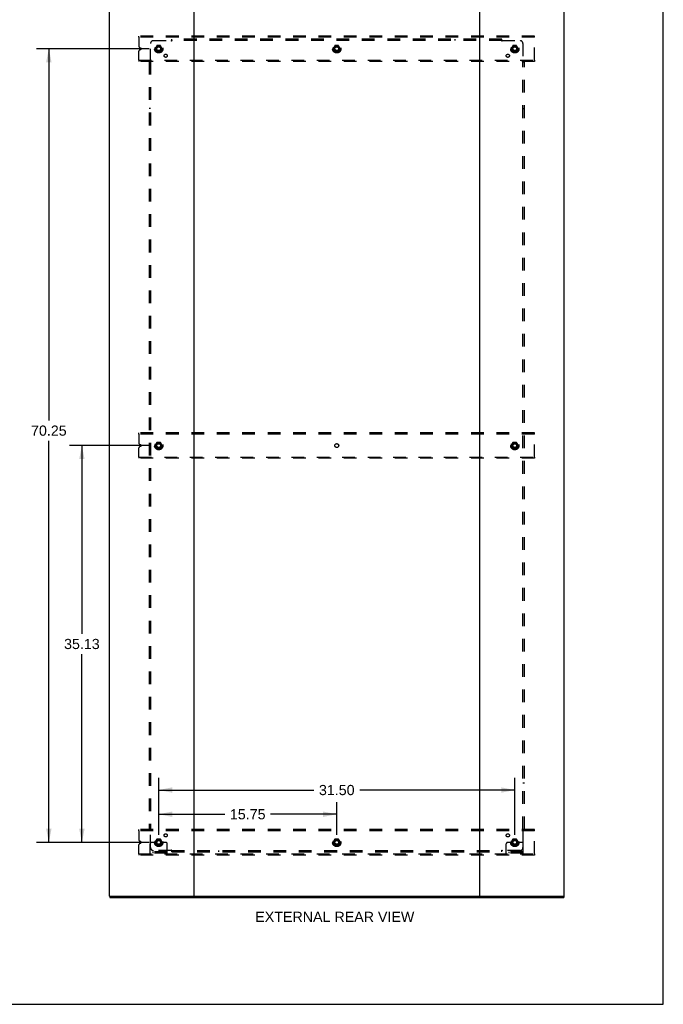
# Model space of a CAD drawing. Header units: inches. Extents: x 0 to 204, y 0 to 132.
# Tile 111 of 114: x 147 to 204, y 0 to 87. Entities that reach past the tile are written whole.
import ezdxf

# ---------------------------------------------------------------- set-up
doc = ezdxf.new("R2010")
doc.units = ezdxf.units.IN
doc.header["$LTSCALE"] = 11.243375
doc.header["$MEASUREMENT"] = 0
doc.linetypes.add('DOT', pattern=[0.2, 0.1, -0.1])
doc.linetypes.add('HIDDEN', pattern=[0.2, 0.1, -0.1])
doc.layers.get('0').update_dxf_attribs({"linetype": 'CONTINUOUS'})
for name, color, linetype in [('DEFAULT_2', 8, 'HIDDEN'), ('DIMENSIONS', 7, 'CONTINUOUS'), ('SUBPANEL', 7, 'CONTINUOUS')]:
    doc.layers.add(name, color=color, linetype=linetype)
doc.styles.get("Standard").update_dxf_attribs({"font": 'arial.ttf'})
doc.dimstyles.new('DIMSTYLE_1', dxfattribs={"dimtxt": 0.901875, "dimasz": 1.2025, "dimexe": 0.09, "dimexo": 0.07, "dimgap": 0.0375, "dimtad": 0, "dimtih": 1, "dimtoh": 1, "dimzin": 4, "dimdsep": 46, "dimtxsty": 'Standard', "dimblk": '_FILLED', "dimblk1": '_FILLED', "dimblk2": '_FILLED', "dimcen": 0.09, "dimadec": 3, "dimazin": 1, "dimtfac": 1, "dimtdec": 3, "dimtofl": 0, "dimtmove": 0, "dimatfit": 3, "dimldrblk": '_FILLED', "dimfxl": 0, "dimtolj": 1, "dimtzin": 4, "dimarcsym": 0})

# ---------------------------------------------------------------- blocks, each defined once
blk = doc.blocks.new('_FILLED')
at = {"color": 0, "linetype": 'ByBlock'}
blk.add_solid([(0, 0), (-1, 0.2), (-1, -0.2)], dxfattribs=at)
blk = doc.blocks.new('*D3')
at = {"layer": 'DIMENSIONS', "color": 2, "linetype": 'Continuous'}
for p, q in [((159.791, 15.011), (159.791, 17.908)), ((175.541, 15.011), (175.541, 17.908)), ((159.791, 16.826), (165.64, 16.826)), ((175.541, 16.826), (169.693, 16.826))]:
    blk.add_line(p, q, dxfattribs=at)
at = {"layer": 'DIMENSIONS', "color": 2, "linetype": 'Continuous', "xscale": 1.2025, "yscale": 1.2025, "zscale": 1.2025, "rotation": 180}
blk.add_blockref('_FILLED', (159.791, 16.826), dxfattribs=at)
at = {"layer": 'DIMENSIONS', "color": 2, "linetype": 'Continuous', "xscale": 1.2025, "yscale": 1.2025, "zscale": 1.2025}
blk.add_blockref('_FILLED', (175.541, 16.826), dxfattribs=at)
at = {"layer": 'DIMENSIONS', "color": 2, "linetype": 'Continuous', "insert": (167.666, 17.277), "char_height": 0.9019, "width": 3.15153, "attachment_point": 2, "line_spacing_factor": 0.9}
blk.add_mtext('15.75', dxfattribs=at)
blk = doc.blocks.new('*D4')
at = {"layer": 'DIMENSIONS', "color": 2, "linetype": 'Continuous'}
for p, q in [((158.949, 84.585), (148.991, 84.585)), ((150.073, 84.585), (150.073, 51.684)), ((150.073, 14.335), (150.073, 49.88)), ((158.949, 14.335), (148.991, 14.335))]:
    blk.add_line(p, q, dxfattribs=at)
at = {"layer": 'DIMENSIONS', "color": 2, "linetype": 'Continuous', "xscale": 1.2025, "yscale": 1.2025, "zscale": 1.2025}
for p, rotation in [((150.073, 84.585), 90), ((150.073, 14.335), 270)]:
    blk.add_blockref('_FILLED', p, dxfattribs=dict(at, rotation=rotation))
at = {"layer": 'DIMENSIONS', "color": 2, "linetype": 'Continuous', "insert": (150.073, 51.233), "char_height": 0.9019, "width": 3.15153, "attachment_point": 2, "line_spacing_factor": 0.9}
blk.add_mtext('70.25', dxfattribs=at)
blk = doc.blocks.new('*D5')
at = {"layer": 'DIMENSIONS', "color": 2, "linetype": 'Continuous'}
for p, q in [((159.791, 15.011), (159.791, 20.05)), ((191.291, 15.011), (191.291, 20.05)), ((159.791, 18.968), (173.515, 18.968)), ((191.291, 18.968), (177.568, 18.968))]:
    blk.add_line(p, q, dxfattribs=at)
at = {"layer": 'DIMENSIONS', "color": 2, "linetype": 'Continuous', "xscale": 1.2025, "yscale": 1.2025, "zscale": 1.2025, "rotation": 180}
blk.add_blockref('_FILLED', (159.791, 18.968), dxfattribs=at)
at = {"layer": 'DIMENSIONS', "color": 2, "linetype": 'Continuous', "xscale": 1.2025, "yscale": 1.2025, "zscale": 1.2025}
blk.add_blockref('_FILLED', (191.291, 18.968), dxfattribs=at)
at = {"layer": 'DIMENSIONS', "color": 2, "linetype": 'Continuous', "insert": (175.541, 19.419), "char_height": 0.9019, "width": 3.15153, "attachment_point": 2, "line_spacing_factor": 0.9}
blk.add_mtext('31.50', dxfattribs=at)
blk = doc.blocks.new('*D6')
at = {"layer": 'DIMENSIONS', "color": 2, "linetype": 'Continuous'}
for p, q in [((158.949, 49.46), (151.914, 49.46)), ((152.997, 49.46), (152.997, 32.799)), ((152.997, 14.335), (152.997, 30.995)), ((158.949, 14.335), (151.914, 14.335))]:
    blk.add_line(p, q, dxfattribs=at)
at = {"layer": 'DIMENSIONS', "color": 2, "linetype": 'Continuous', "xscale": 1.2025, "yscale": 1.2025, "zscale": 1.2025}
for p, rotation in [((152.997, 49.46), 90), ((152.997, 14.335), 270)]:
    blk.add_blockref('_FILLED', p, dxfattribs=dict(at, rotation=rotation))
at = {"layer": 'DIMENSIONS', "color": 2, "linetype": 'Continuous', "insert": (152.997, 32.348), "char_height": 0.9019, "width": 3.15153, "attachment_point": 2, "line_spacing_factor": 0.9}
blk.add_mtext('35.13', dxfattribs=at)

msp = doc.modelspace()

# ---------------------------------------------------------------- linework, layer by layer
at = {"color": 7, "linetype": 'Continuous'}
for p, q in [((204.425, 0), (204.425, 132.275)), ((155.468, 9.564), (155.468, 9.46)), ((155.477, 9.564), (155.506, 9.564)), ((162.876, 9.564), (188.206, 9.564)), ((195.576, 9.564), (195.605, 9.564)), ((195.614, 9.564), (195.614, 9.46)), ((0, 0), (204.425, 0))]:
    msp.add_line(p, q, dxfattribs=at)
at = {"color": 3, "linetype": 'Continuous'}
for p, q in [((155.416, 89.356), (155.416, 9.564)), ((162.916, 9.604), (162.916, 89.316)), ((188.166, 89.316), (188.166, 9.604)), ((195.666, 9.564), (195.666, 89.356)), ((155.477, 9.564), (155.416, 9.564)), ((155.468, 9.46), (195.614, 9.46)), ((155.506, 9.564), (162.876, 9.564)), ((188.206, 9.564), (195.576, 9.564)), ((195.605, 9.564), (195.666, 9.564))]:
    msp.add_line(p, q, dxfattribs=at)
for centre, start, end in [((162.876, 9.604), 270, 360), ((188.206, 9.604), 180, 270)]:
    msp.add_arc(centre, 0.04, start, end, dxfattribs=at)
at = {"color": 7, "linetype": 'Continuous'}
for centre, start, end in [((162.956, 9.604), 180, 270), ((188.126, 9.604), 270, 360)]:
    msp.add_arc(centre, 0.04, start, end, dxfattribs=at)
at = {"layer": 'DEFAULT_2', "color": 8, "linetype": 'HIDDEN'}
for p, q in [((158.041, 85.606), (158.041, 85.71)), ((193.041, 85.71), (158.041, 85.71)), ((158.041, 85.606), (158.041, 84.797)), ((193.041, 85.606), (158.041, 85.606)), ((193.041, 85.606), (193.041, 85.71)), ((193.041, 83.564), (193.041, 85.606)), ((158.213, 84.642), (158.118, 84.681)), ((159.628, 84.857), (159.474, 84.59)), ((159.474, 84.58), (159.628, 84.312)), ((159.946, 84.862), (159.637, 84.862)), ((160.109, 84.59), (159.954, 84.857)), ((159.954, 84.312), (160.109, 84.58)), ((175.378, 84.857), (175.224, 84.59)), ((175.224, 84.58), (175.378, 84.312)), ((175.696, 84.862), (175.387, 84.862)), ((175.859, 84.59), (175.704, 84.857)), ((175.704, 84.312), (175.859, 84.58)), ((191.128, 84.857), (190.974, 84.59)), ((190.974, 84.58), (191.128, 84.312)), ((191.446, 84.862), (191.137, 84.862)), ((191.609, 84.59), (191.454, 84.857)), ((191.454, 84.312), (191.609, 84.58)), ((158.041, 83.564), (158.041, 84.372)), ((158.118, 84.488), (158.213, 84.527)), ((159.946, 84.307), (159.637, 84.307)), ((175.696, 84.307), (175.387, 84.307)), ((191.446, 84.307), (191.137, 84.307)), ((158.041, 83.564), (158.041, 83.46)), ((158.041, 83.564), (193.041, 83.564)), ((193.041, 83.46), (158.041, 83.46)), ((193.041, 83.564), (193.041, 83.46)), ((158.041, 50.481), (158.041, 50.585)), ((193.041, 50.585), (158.041, 50.585)), ((193.041, 50.481), (193.041, 50.585)), ((158.041, 50.481), (158.041, 49.672)), ((193.041, 50.481), (158.041, 50.481)), ((159.628, 49.732), (159.474, 49.465)), ((159.946, 49.737), (159.637, 49.737)), ((160.109, 49.465), (159.954, 49.732)), ((191.128, 49.732), (190.974, 49.465)), ((191.446, 49.737), (191.137, 49.737)), ((191.609, 49.465), (191.454, 49.732)), ((193.041, 48.439), (193.041, 50.481)), ((158.041, 48.439), (158.041, 49.247)), ((158.213, 49.517), (158.118, 49.556)), ((158.118, 49.363), (158.213, 49.402)), ((159.474, 49.455), (159.628, 49.187)), ((159.946, 49.182), (159.637, 49.182)), ((159.954, 49.187), (160.109, 49.455)), ((190.974, 49.455), (191.128, 49.187)), ((191.446, 49.182), (191.137, 49.182)), ((191.454, 49.187), (191.609, 49.455)), ((158.041, 48.439), (158.041, 48.335)), ((158.041, 48.439), (193.041, 48.439)), ((193.041, 48.335), (158.041, 48.335)), ((193.041, 48.439), (193.041, 48.335)), ((193.041, 15.46), (158.041, 15.46)), ((158.041, 15.356), (158.041, 15.46)), ((193.041, 15.356), (158.041, 15.356)), ((158.041, 15.356), (158.041, 14.547)), ((193.041, 15.356), (193.041, 15.46)), ((193.041, 13.314), (193.041, 15.356)), ((158.041, 13.314), (158.041, 14.122)), ((158.213, 14.392), (158.118, 14.431)), ((158.118, 14.238), (158.213, 14.277)), ((159.041, 13.387), (159.041, 14.21)), ((159.255, 14.335), (159.166, 14.335)), ((159.377, 14.335), (159.255, 14.335)), ((159.616, 14.335), (159.377, 14.335)), ((159.628, 14.607), (159.474, 14.34)), ((159.474, 14.33), (159.628, 14.062)), ((159.946, 14.612), (159.637, 14.612)), ((159.946, 14.057), (159.637, 14.057)), ((160.109, 14.34), (159.954, 14.607)), ((159.954, 14.062), (160.109, 14.33)), ((159.966, 14.335), (160.206, 14.335)), ((160.327, 14.335), (160.206, 14.335)), ((160.416, 14.335), (160.327, 14.335)), ((160.541, 13.387), (160.541, 14.21)), ((175.378, 14.607), (175.224, 14.34)), ((175.224, 14.33), (175.378, 14.062)), ((175.696, 14.612), (175.387, 14.612)), ((175.696, 14.057), (175.387, 14.057)), ((175.859, 14.34), (175.704, 14.607)), ((175.704, 14.062), (175.859, 14.33)), ((190.541, 13.387), (190.541, 14.21)), ((190.755, 14.335), (190.666, 14.335)), ((190.877, 14.335), (190.755, 14.335)), ((191.116, 14.335), (190.877, 14.335)), ((191.128, 14.607), (190.974, 14.34)), ((190.974, 14.33), (191.128, 14.062)), ((191.446, 14.612), (191.137, 14.612)), ((191.446, 14.057), (191.137, 14.057)), ((191.609, 14.34), (191.454, 14.607)), ((191.454, 14.062), (191.609, 14.33)), ((191.466, 14.335), (191.706, 14.335)), ((191.827, 14.335), (191.706, 14.335)), ((191.916, 14.335), (191.827, 14.335)), ((192.041, 13.387), (192.041, 14.21)), ((158.041, 13.314), (193.041, 13.314)), ((158.041, 13.314), (158.041, 13.21)), ((193.041, 13.21), (158.041, 13.21)), ((160.541, 13.491), (159.041, 13.491)), ((160.541, 13.387), (159.041, 13.387)), ((159.288, 13.387), (159.288, 13.491)), ((159.544, 13.387), (159.544, 13.491)), ((160.038, 13.387), (160.038, 13.491)), ((160.294, 13.387), (160.294, 13.491)), ((192.041, 13.491), (190.541, 13.491)), ((192.041, 13.387), (190.541, 13.387)), ((190.788, 13.387), (190.788, 13.491)), ((191.044, 13.387), (191.044, 13.491)), ((191.538, 13.387), (191.538, 13.491)), ((191.794, 13.387), (191.794, 13.491)), ((193.041, 13.314), (193.041, 13.21))]:
    msp.add_line(p, q, dxfattribs=at)
for centre, radius in [((159.791, 84.585), 0.372), ((159.791, 84.585), 0.356), ((159.791, 84.585), 0.312), ((159.791, 84.585), 0.204), ((159.791, 84.585), 0.188), ((159.791, 84.585), 0.183), ((159.791, 84.585), 0.165), ((175.541, 84.585), 0.372), ((175.541, 84.585), 0.356), ((175.541, 84.585), 0.312), ((175.541, 84.585), 0.204), ((175.541, 84.585), 0.188), ((175.541, 84.585), 0.183), ((175.541, 84.585), 0.165), ((191.291, 84.585), 0.372), ((191.291, 84.585), 0.356), ((191.291, 84.585), 0.312), ((191.291, 84.585), 0.204), ((191.291, 84.585), 0.188), ((191.291, 84.585), 0.183), ((191.291, 84.585), 0.165), ((159.791, 49.46), 0.372), ((159.791, 49.46), 0.356), ((159.791, 49.46), 0.312), ((191.291, 49.46), 0.372), ((191.291, 49.46), 0.356), ((191.291, 49.46), 0.312), ((159.791, 49.46), 0.204), ((159.791, 49.46), 0.188), ((159.791, 49.46), 0.183), ((159.791, 49.46), 0.165), ((191.291, 49.46), 0.204), ((191.291, 49.46), 0.188), ((191.291, 49.46), 0.183), ((191.291, 49.46), 0.165), ((159.791, 14.335), 0.372), ((159.791, 14.335), 0.356), ((159.791, 14.335), 0.312), ((159.791, 14.335), 0.204), ((159.791, 14.335), 0.188), ((159.791, 14.335), 0.183), ((159.791, 14.335), 0.165), ((175.541, 14.335), 0.372), ((175.541, 14.335), 0.356), ((175.541, 14.335), 0.312), ((175.541, 14.335), 0.204), ((175.541, 14.335), 0.188), ((175.541, 14.335), 0.183), ((175.541, 14.335), 0.165), ((191.291, 14.335), 0.372), ((191.291, 14.335), 0.356), ((191.291, 14.335), 0.312), ((191.291, 14.335), 0.204), ((191.291, 14.335), 0.188), ((191.291, 14.335), 0.183), ((191.291, 14.335), 0.165)]:
    msp.add_circle(centre, radius, dxfattribs=at)
at = {"layer": 'DEFAULT_2', "color": 8, "linetype": 'DOT'}
for centre in [(159.791, 84.585), (175.541, 84.585), (191.291, 84.585), (159.791, 49.46), (175.541, 49.46), (191.291, 49.46), (159.791, 14.335), (175.541, 14.335), (191.291, 14.335)]:
    msp.add_circle(centre, 0.17, dxfattribs=at)
at = {"layer": 'DEFAULT_2', "color": 8, "linetype": 'HIDDEN'}
for centre, radius, start, end in [((158.166, 84.797), 0.125, 180, 247.5), ((158.189, 84.585), 0.0625, 292.5, 67.5), ((159.482, 84.585), 0.01, 150.01268, 209.98829), ((159.637, 84.852), 0.01, 90.01235, 149.98915), ((159.946, 84.852), 0.01, 30.01204, 89.98872), ((160.1, 84.585), 0.01, 330.01268, 29.98829), ((175.232, 84.585), 0.01, 150.01268, 209.98829), ((175.387, 84.852), 0.01, 90.01235, 149.98915), ((175.696, 84.852), 0.01, 30.01204, 89.98872), ((175.85, 84.585), 0.01, 330.01268, 29.98829), ((190.982, 84.585), 0.01, 150.01268, 209.98829), ((191.137, 84.852), 0.01, 90.01235, 149.98915), ((191.446, 84.852), 0.01, 30.01204, 89.98872), ((191.6, 84.585), 0.01, 330.01268, 29.98829), ((158.166, 84.372), 0.125, 112.5, 180), ((159.637, 84.317), 0.01, 210.01204, 269.98872), ((159.946, 84.317), 0.01, 270.01235, 329.98915), ((175.387, 84.317), 0.01, 210.01204, 269.98872), ((175.696, 84.317), 0.01, 270.01235, 329.98915), ((191.137, 84.317), 0.01, 210.01204, 269.98872), ((191.446, 84.317), 0.01, 270.01235, 329.98915), ((159.637, 49.727), 0.01, 90.01235, 149.98915), ((159.946, 49.727), 0.01, 30.01204, 89.98872), ((191.137, 49.727), 0.01, 90.01235, 149.98915), ((191.446, 49.727), 0.01, 30.01204, 89.98872), ((158.166, 49.672), 0.125, 180, 247.5), ((158.166, 49.247), 0.125, 112.5, 180), ((158.189, 49.46), 0.0625, 292.5, 67.5), ((159.482, 49.46), 0.01, 150.01268, 209.98829), ((159.637, 49.192), 0.01, 210.01204, 269.98872), ((159.946, 49.192), 0.01, 270.01235, 329.98915), ((160.1, 49.46), 0.01, 330.01268, 29.98829), ((190.982, 49.46), 0.01, 150.01268, 209.98829), ((191.137, 49.192), 0.01, 210.01204, 269.98872), ((191.446, 49.192), 0.01, 270.01235, 329.98915), ((191.6, 49.46), 0.01, 330.01268, 29.98829), ((158.166, 14.547), 0.125, 180, 247.5), ((158.166, 14.122), 0.125, 112.5, 180), ((158.189, 14.335), 0.0625, 292.5, 67.5), ((159.166, 14.21), 0.125, 90, 180), ((159.482, 14.335), 0.01, 150.01268, 209.98829), ((159.791, 14.335), 0.175, 180, 360), ((159.637, 14.602), 0.01, 90.01235, 149.98915), ((159.637, 14.067), 0.01, 210.01204, 269.98872), ((159.946, 14.602), 0.01, 30.01204, 89.98872), ((159.946, 14.067), 0.01, 270.01235, 329.98915), ((160.1, 14.335), 0.01, 330.01268, 29.98829), ((160.416, 14.21), 0.125, 0, 90), ((175.232, 14.335), 0.01, 150.01268, 209.98829), ((175.387, 14.602), 0.01, 90.01235, 149.98915), ((175.387, 14.067), 0.01, 210.01204, 269.98872), ((175.696, 14.602), 0.01, 30.01204, 89.98872), ((175.696, 14.067), 0.01, 270.01235, 329.98915), ((175.85, 14.335), 0.01, 330.01268, 29.98829), ((190.666, 14.21), 0.125, 90, 180), ((190.982, 14.335), 0.01, 150.01268, 209.98829), ((191.291, 14.335), 0.175, 180, 360), ((191.137, 14.602), 0.01, 90.01235, 149.98915), ((191.137, 14.067), 0.01, 210.01204, 269.98872), ((191.446, 14.602), 0.01, 30.01204, 89.98872), ((191.446, 14.067), 0.01, 270.01235, 329.98915), ((191.6, 14.335), 0.01, 330.01268, 29.98829), ((191.916, 14.21), 0.125, 0, 90)]:
    msp.add_arc(centre, radius, start, end, dxfattribs=at)
at = {"layer": 'SUBPANEL', "color": 8, "linetype": 'HIDDEN'}
for p, q in [((160.947, 85.262), (160.947, 85.428)), ((190.135, 85.428), (160.947, 85.428)), ((165.072, 85.303), (165.072, 85.428)), ((186.01, 85.303), (186.01, 85.428)), ((190.135, 85.262), (190.135, 85.428)), ((159.072, 83.464), (159.072, 85.053)), ((159.322, 85.303), (160.912, 85.303)), ((160.93, 85.322), (160.924, 85.316)), ((190.135, 85.303), (160.947, 85.303)), ((190.17, 85.303), (191.76, 85.303)), ((192.01, 85.053), (192.01, 83.464)), ((158.947, 83.428), (158.947, 15.491)), ((158.947, 83.428), (159.113, 83.428)), ((159.072, 83.428), (159.072, 15.491)), ((191.969, 83.428), (192.135, 83.428)), ((192.01, 15.491), (192.01, 83.428)), ((192.029, 83.445), (192.022, 83.452)), ((192.135, 15.491), (192.135, 83.428)), ((159.072, 79.303), (158.947, 79.303)), ((192.01, 79.303), (192.135, 79.303)), ((159.072, 19.616), (158.947, 19.616)), ((192.01, 19.616), (192.135, 19.616)), ((158.947, 15.491), (159.113, 15.491)), ((159.054, 15.474), (159.06, 15.467)), ((159.072, 13.866), (159.072, 15.455)), ((191.969, 15.491), (192.135, 15.491)), ((192.01, 15.455), (192.01, 13.866)), ((160.912, 13.616), (159.322, 13.616)), ((160.947, 13.491), (160.947, 13.657)), ((160.947, 13.616), (190.135, 13.616)), ((160.947, 13.491), (190.135, 13.491)), ((165.072, 13.616), (165.072, 13.491)), ((186.01, 13.616), (186.01, 13.491)), ((190.135, 13.491), (190.135, 13.657)), ((190.152, 13.597), (190.158, 13.603)), ((191.76, 13.616), (190.17, 13.616))]:
    msp.add_line(p, q, dxfattribs=at)
for points in [[(160.924, 85.316), (160.922, 85.314), (160.92, 85.312), (160.918, 85.31), (160.917, 85.308), (160.915, 85.306), (160.913, 85.305), (160.912, 85.303)], [(160.925, 85.284), (160.922, 85.289), (160.921, 85.291), (160.919, 85.293), (160.918, 85.296), (160.916, 85.298), (160.915, 85.3), (160.914, 85.302), (160.912, 85.303)], [(160.947, 85.262), (160.946, 85.263), (160.944, 85.264), (160.942, 85.265), (160.941, 85.266), (160.939, 85.267), (160.938, 85.268), (160.936, 85.269), (160.935, 85.271), (160.933, 85.272), (160.932, 85.274), (160.93, 85.276), (160.929, 85.278), (160.928, 85.28), (160.926, 85.282), (160.925, 85.284)], [(160.947, 85.342), (160.946, 85.34), (160.944, 85.338), (160.943, 85.335), (160.941, 85.334), (160.94, 85.332), (160.938, 85.33), (160.937, 85.328), (160.935, 85.327), (160.933, 85.325), (160.932, 85.323), (160.93, 85.322)], [(190.135, 85.342), (190.137, 85.34), (190.138, 85.338), (190.14, 85.335), (190.141, 85.334), (190.143, 85.332), (190.144, 85.33), (190.146, 85.328), (190.147, 85.327), (190.149, 85.325), (190.15, 85.323), (190.152, 85.322)], [(190.135, 85.262), (190.137, 85.263), (190.138, 85.264), (190.14, 85.265), (190.142, 85.266), (190.143, 85.267), (190.145, 85.268), (190.146, 85.269), (190.148, 85.271), (190.149, 85.272), (190.151, 85.274), (190.152, 85.276), (190.153, 85.278), (190.155, 85.28), (190.156, 85.282), (190.157, 85.284), (190.16, 85.289)], [(190.152, 85.322), (190.158, 85.316), (190.16, 85.314), (190.162, 85.312), (190.164, 85.31), (190.166, 85.308), (190.167, 85.306), (190.169, 85.305), (190.17, 85.303)], [(190.16, 85.289), (190.162, 85.291), (190.163, 85.293), (190.165, 85.296), (190.166, 85.298), (190.167, 85.3), (190.169, 85.302), (190.17, 85.303)], [(159.034, 83.428), (159.036, 83.43), (159.038, 83.431), (159.04, 83.433), (159.042, 83.435), (159.044, 83.436), (159.046, 83.438), (159.048, 83.439), (159.049, 83.441), (159.051, 83.442), (159.052, 83.444), (159.054, 83.445)], [(159.054, 83.445), (159.06, 83.452), (159.062, 83.454), (159.064, 83.456), (159.066, 83.457), (159.068, 83.459), (159.069, 83.461), (159.071, 83.462), (159.072, 83.464)], [(159.087, 83.453), (159.085, 83.455), (159.082, 83.456), (159.08, 83.458), (159.078, 83.459), (159.076, 83.461), (159.074, 83.462), (159.072, 83.464)], [(159.113, 83.428), (159.113, 83.43), (159.112, 83.432), (159.111, 83.433), (159.11, 83.435), (159.109, 83.437), (159.108, 83.438), (159.107, 83.44), (159.105, 83.441), (159.103, 83.443), (159.102, 83.444), (159.1, 83.445), (159.098, 83.447), (159.096, 83.448), (159.094, 83.449), (159.092, 83.451), (159.087, 83.453)], [(191.969, 83.428), (191.97, 83.43), (191.971, 83.432), (191.971, 83.433), (191.972, 83.435), (191.973, 83.437), (191.975, 83.438), (191.976, 83.44), (191.977, 83.441), (191.979, 83.443), (191.981, 83.444), (191.983, 83.445), (191.984, 83.447), (191.986, 83.448), (191.988, 83.449), (191.991, 83.451)], [(191.991, 83.451), (191.995, 83.453), (191.998, 83.455), (192, 83.456), (192.002, 83.458), (192.004, 83.459), (192.006, 83.461), (192.008, 83.462), (192.01, 83.464)], [(192.022, 83.452), (192.02, 83.454), (192.019, 83.456), (192.017, 83.457), (192.015, 83.459), (192.013, 83.461), (192.011, 83.462), (192.01, 83.464)], [(192.049, 83.428), (192.046, 83.43), (192.044, 83.431), (192.042, 83.433), (192.04, 83.435), (192.038, 83.436), (192.037, 83.438), (192.035, 83.439), (192.033, 83.441), (192.032, 83.442), (192.03, 83.444), (192.029, 83.445)], [(159.034, 15.491), (159.036, 15.489), (159.038, 15.488), (159.04, 15.486), (159.042, 15.484), (159.044, 15.483), (159.046, 15.481), (159.048, 15.48), (159.049, 15.478), (159.051, 15.477), (159.052, 15.475), (159.054, 15.474)], [(159.06, 15.467), (159.062, 15.465), (159.064, 15.464), (159.066, 15.462), (159.068, 15.46), (159.069, 15.458), (159.071, 15.457), (159.072, 15.455)], [(159.092, 15.468), (159.087, 15.466), (159.085, 15.464), (159.082, 15.463), (159.08, 15.461), (159.078, 15.46), (159.076, 15.458), (159.074, 15.457), (159.072, 15.455)], [(159.113, 15.491), (159.113, 15.489), (159.112, 15.487), (159.111, 15.486), (159.11, 15.484), (159.109, 15.482), (159.108, 15.481), (159.107, 15.479), (159.105, 15.478), (159.103, 15.476), (159.102, 15.475), (159.1, 15.474), (159.098, 15.472), (159.096, 15.471), (159.094, 15.47), (159.092, 15.468)], [(191.969, 15.491), (191.97, 15.489), (191.971, 15.487), (191.971, 15.486), (191.972, 15.484), (191.973, 15.482), (191.975, 15.481), (191.976, 15.479), (191.977, 15.478), (191.979, 15.476), (191.981, 15.475), (191.983, 15.474), (191.984, 15.472), (191.986, 15.471), (191.988, 15.47), (191.991, 15.468), (191.995, 15.466)], [(191.995, 15.466), (191.998, 15.464), (192, 15.463), (192.002, 15.461), (192.004, 15.46), (192.006, 15.458), (192.008, 15.457), (192.01, 15.455)], [(192.029, 15.474), (192.022, 15.467), (192.02, 15.465), (192.019, 15.464), (192.017, 15.462), (192.015, 15.46), (192.013, 15.458), (192.011, 15.457), (192.01, 15.455)], [(192.049, 15.491), (192.046, 15.489), (192.044, 15.488), (192.042, 15.486), (192.04, 15.484), (192.038, 15.483), (192.037, 15.481), (192.035, 15.48), (192.033, 15.478), (192.032, 15.477), (192.03, 15.475), (192.029, 15.474)], [(160.922, 13.631), (160.921, 13.628), (160.919, 13.626), (160.918, 13.623), (160.916, 13.621), (160.915, 13.619), (160.914, 13.617), (160.912, 13.616)], [(160.93, 13.597), (160.924, 13.603), (160.922, 13.605), (160.92, 13.607), (160.918, 13.609), (160.917, 13.611), (160.915, 13.613), (160.913, 13.614), (160.912, 13.616)], [(160.947, 13.657), (160.946, 13.656), (160.944, 13.655), (160.942, 13.654), (160.941, 13.653), (160.939, 13.652), (160.938, 13.651), (160.936, 13.65), (160.935, 13.648), (160.933, 13.647), (160.932, 13.645), (160.93, 13.643), (160.929, 13.641), (160.928, 13.639), (160.926, 13.637), (160.925, 13.635), (160.922, 13.631)], [(160.947, 13.577), (160.946, 13.579), (160.944, 13.582), (160.943, 13.584), (160.941, 13.586), (160.94, 13.587), (160.938, 13.589), (160.937, 13.591), (160.935, 13.592), (160.933, 13.594), (160.932, 13.596), (160.93, 13.597)], [(190.135, 13.657), (190.137, 13.656), (190.138, 13.655), (190.14, 13.654), (190.142, 13.653), (190.143, 13.652), (190.145, 13.651), (190.146, 13.65), (190.148, 13.648), (190.149, 13.647), (190.151, 13.645), (190.152, 13.643), (190.153, 13.641), (190.155, 13.639), (190.156, 13.637), (190.157, 13.635)], [(190.135, 13.577), (190.137, 13.579), (190.138, 13.582), (190.14, 13.584), (190.141, 13.586), (190.143, 13.587), (190.144, 13.589), (190.146, 13.591), (190.147, 13.592), (190.149, 13.594), (190.15, 13.596), (190.152, 13.597)], [(190.157, 13.635), (190.16, 13.631), (190.162, 13.628), (190.163, 13.626), (190.165, 13.623), (190.166, 13.621), (190.167, 13.619), (190.169, 13.617), (190.17, 13.616)], [(190.158, 13.603), (190.16, 13.605), (190.162, 13.607), (190.164, 13.609), (190.166, 13.611), (190.167, 13.613), (190.169, 13.614), (190.17, 13.616)]]:
    msp.add_lwpolyline(points, dxfattribs=at)
for centre, radius in [((159.791, 84.585), 0.25), ((175.541, 84.585), 0.25), ((191.291, 84.585), 0.25), ((160.41, 83.966), 0.141), ((190.673, 83.966), 0.141), ((159.791, 49.46), 0.25), ((191.291, 49.46), 0.25), ((160.41, 14.953), 0.141), ((190.673, 14.953), 0.141), ((159.791, 14.335), 0.25), ((175.541, 14.335), 0.25), ((191.291, 14.335), 0.25)]:
    msp.add_circle(centre, radius, dxfattribs=at)
for centre, start, end in [((159.322, 85.053), 90, 180), ((191.76, 85.053), 0, 90), ((159.322, 13.866), 180, 270), ((191.76, 13.866), 270, 360)]:
    msp.add_arc(centre, 0.25, start, end, dxfattribs=at)

# ---------------------------------------------------------------- texts
at = {"layer": 'DIMENSIONS', "color": 2, "linetype": 'Continuous', "insert": (175.368, 8.197), "char_height": 0.90187, "width": 14.04109, "attachment_point": 2, "line_spacing_factor": 0.9}
msp.add_mtext('EXTERNAL REAR VIEW', dxfattribs=at)

# ---------------------------------------------------------------- dimensions: what is measured, and where the dimension line sits
at = {"layer": 'DIMENSIONS', "color": 2, "linetype": 'Continuous'}
for base, p1, p2, angle, picture, middle in [((150.073, 84.585), (159.019, 14.335), (159.019, 84.585), 90, '*D4', (150.077, 50.777)), ((152.996600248, 14.334522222), (159.01947626, 49.459522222), (159.01947626, 14.334522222), 270, '*D6', (152.994688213, 31.89199386))]:
    dim = msp.add_linear_dim(base=base, p1=p1, p2=p2, angle=angle, dimstyle='DIMSTYLE_1', dxfattribs=at)
    dim.commit()
    dim.dimension.update_dxf_attribs({"geometry": picture, "text_midpoint": middle, "dimtype": 160})
for base, p2, picture, middle in [((191.291, 18.968), (191.291, 14.941), '*D5', (175.539, 18.963)), ((175.541, 16.826), (175.541, 14.941), '*D3', (167.708, 16.821))]:
    dim = msp.add_linear_dim(base=base, p1=(159.791, 14.941), p2=p2, dimstyle='DIMSTYLE_1', dxfattribs=at)
    dim.commit()
    dim.dimension.update_dxf_attribs({"geometry": picture, "text_midpoint": middle, "dimtype": 160})

doc.saveas('drawing.dxf')
